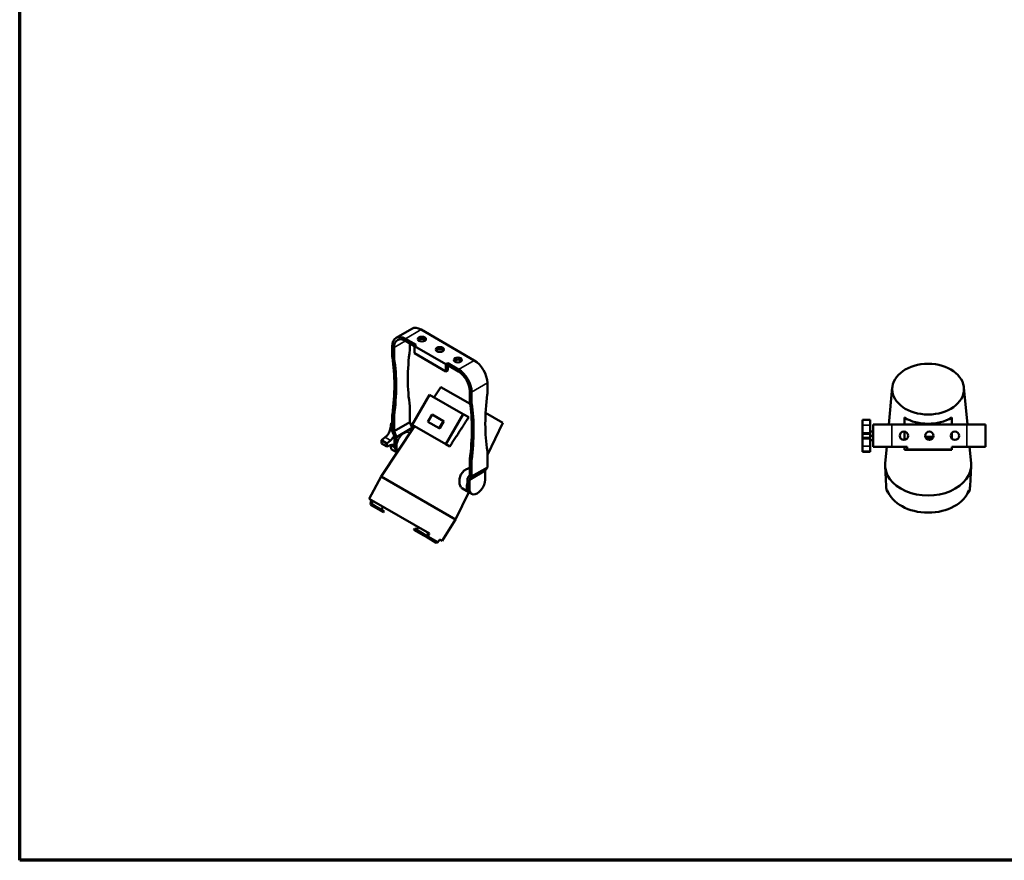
# Model space of a CAD drawing. Header units: millimetres. Extents: x 20 to 2980, y 20 to 2980.
# Tile 1 of 4: x 20 to 1566, y 20 to 1339. Entities that reach past the tile are written whole.
import ezdxf

# ---------------------------------------------------------------- set-up
doc = ezdxf.new("R2010")
doc.units = ezdxf.units.MM
for name, color, linetype, lineweight in [('Border (ISO)', 7, 'Continuous', 70), ('Visible (ISO)', 7, 'Continuous', 50), ('Visible Narrow (ISO)', 7, 'Continuous', 35)]:
    doc.layers.add(name, color=color, linetype=linetype, lineweight=lineweight)

# ---------------------------------------------------------------- blocks, each defined once
blk = doc.blocks.new('Borders Chauvet')
at = {"layer": 'Border (ISO)'}
for p, q in [((20, 20), (20, 2980)), ((2980, 20), (20, 20))]:
    blk.add_line(p, q, dxfattribs=at)

msp = doc.modelspace()

# ---------------------------------------------------------------- linework, layer by layer
at = {"layer": 'Visible (ISO)'}
for p, q in [((610.9, 839.9), (635.7, 854.2)), ((650.2, 852.8), (733.6, 804.6)), ((625.4, 838.5), (642.4, 828.7)), ((625.4, 835.2), (639.6, 827.1)), ((604.9, 826.7), (604.9, 810.2)), ((607.8, 808.5), (607.8, 825)), ((632.5, 831.2), (632.5, 822.8)), ((642.4, 828.7), (639.6, 827.1)), ((639.6, 827.1), (689.1, 798.5)), ((639.6, 827.1), (639.6, 815.6)), ((639.6, 815.6), (689.1, 787.1)), ((689.1, 798.5), (691.9, 800.1)), ((689.1, 798.5), (689.1, 787.1)), ((689.1, 787.1), (691.9, 788.7)), ((691.9, 800.1), (708.9, 790.3)), ((691.9, 800.1), (691.9, 796.9)), ((691.9, 796.9), (708.9, 787.1)), ((691.9, 796.9), (691.9, 788.7)), ((681.1, 762.6), (670.4, 746.6)), ((681.1, 762.6), (727, 736.1)), ((754.1, 769.1), (754.1, 752.6)), ((1389.8, 762), (1384.3, 703.7)), ((1502.2, 762), (1507.7, 703.7)), ((663.2, 750.7), (635.9, 703.4)), ((716, 720.3), (663.2, 750.7)), ((726.6, 756.4), (726.6, 740)), ((729.4, 738.3), (729.4, 754.8)), ((632.5, 732.4), (632.5, 707.6)), ((604.9, 719.7), (607.8, 718.1)), ((604.9, 694.1), (604.9, 719.7)), ((607.8, 718.1), (607.8, 693.4)), ((667.4, 719.4), (660.9, 708.1)), ((685.1, 709.2), (667.4, 719.4)), ((688.7, 672.9), (716, 720.3)), ((716, 720.3), (724.8, 715.2)), ((751.4, 722), (778.6, 706.3)), ((1343.1, 711.2), (1343.1, 711)), ((1343.1, 711.2), (1355, 711.2)), ((1343.1, 702.7), (1343.1, 711)), ((1355, 711), (1343.1, 711)), ((1355, 711), (1355, 711.2)), ((1355, 702.7), (1355, 711)), ((1408.7, 703.7), (1408.7, 714.8)), ((1483.3, 703.7), (1483.3, 714.8)), ((640, 701.1), (587.2, 622.2)), ((602.1, 698.4), (603.2, 705.8)), ((604.9, 704.8), (603.2, 705.8)), ((632.5, 707.6), (607.8, 693.4)), ((611.3, 684.2), (636, 698.5)), ((636, 698.5), (632.5, 707.6)), ((635.9, 703.4), (688.7, 672.9)), ((636, 695.3), (636, 698.5)), ((660.9, 708.1), (678.6, 697.9)), ((678.6, 697.9), (685.1, 709.2)), ((679.4, 697.4), (678.6, 697.9)), ((685.9, 708.7), (679.4, 697.4)), ((685.9, 708.7), (685.1, 709.2)), ((778.6, 706.3), (754.1, 656.5)), ((1343.1, 690.9), (1343.1, 702.7)), ((1355, 690.9), (1355, 702.7)), ((1360, 703.7), (1389, 703.7)), ((1360, 668.7), (1360, 703.7)), ((1389, 703.7), (1507, 703.7)), ((1507, 703.7), (1536, 703.7)), ((1536, 703.7), (1536, 668.7)), ((587.8, 679.1), (593.7, 683.8)), ((608.5, 685), (604.9, 694.1)), ((607.8, 693.4), (611.3, 684.2)), ((608.5, 670.7), (608.5, 685)), ((611.3, 669.1), (611.3, 684.2)), ((632.3, 691.1), (633, 690.7)), ((1343.1, 689.3), (1343.1, 690.9)), ((1343.1, 689.3), (1343.1, 683.2)), ((1355, 689.3), (1343.1, 689.3)), ((1343.1, 681.5), (1343.1, 683.2)), ((1355, 683.2), (1343.1, 683.2)), ((1343.1, 669.7), (1343.1, 681.5)), ((1355, 693.1), (1360, 693.1)), ((1355, 689.3), (1355, 690.9)), ((1355, 683.2), (1355, 689.3)), ((1355, 686.2), (1360, 686.2)), ((1355, 681.5), (1355, 683.2)), ((1355, 669.7), (1355, 681.5)), ((1408.7, 692.7), (1408.7, 679.7)), ((1441.7, 684.8), (1454.3, 684.8)), ((1453.9, 683.5), (1442.1, 683.5)), ((1483.3, 681.7), (1483.3, 690.7)), ((596.2, 674.3), (587.8, 679.1)), ((587.8, 674.2), (596.2, 669.3)), ((596.2, 674.3), (602.1, 679)), ((602.1, 671.4), (596.2, 669.3)), ((603.2, 665.3), (602.1, 671.4)), ((611.6, 660.4), (603.2, 665.3)), ((688.7, 672.9), (695.1, 669.3)), ((1343.1, 661.4), (1343.1, 669.7)), ((1355, 679.3), (1360, 679.3)), ((1355, 661.4), (1355, 669.7)), ((1389, 668.7), (1360, 668.7)), ((1381, 668.7), (1378.7, 643.4)), ((1389, 668.7), (1413, 668.7)), ((1408.7, 668.7), (1408.7, 663.9)), ((1413, 668.7), (1413, 664.7)), ((1413, 664.7), (1483, 664.7)), ((1483, 664.7), (1483, 668.7)), ((1483, 668.7), (1507, 668.7)), ((1483.3, 663.9), (1483.3, 668.7)), ((1536, 668.7), (1507, 668.7)), ((1511, 668.7), (1513.4, 643.4)), ((611.6, 660.4), (611, 663.5)), ((613.7, 661.8), (612.1, 662.7)), ((726.6, 649.5), (729.4, 647.8)), ((726.6, 624.8), (726.6, 649.5)), ((754.1, 662.1), (754.1, 636.5)), ((1343.1, 661.4), (1343.1, 661.2)), ((1355, 661.4), (1343.1, 661.4)), ((1343.1, 661.2), (1355, 661.2)), ((1355, 661.2), (1355, 661.4)), ((1408.7, 663.9), (1483.3, 663.9)), ((729.4, 622.3), (729.4, 647.8)), ((729.4, 622.3), (754.1, 636.5)), ((750.6, 631.5), (754.1, 636.5)), ((1380.1, 607.1), (1378.6, 638.6)), ((1511.9, 607.1), (1513.5, 638.6)), ((568.6, 587.3), (587.2, 622.2)), ((587.2, 622.2), (704.1, 554.7)), ((723, 619.7), (726.6, 624.8)), ((723, 604.6), (723, 619.7)), ((750.6, 631.5), (725.9, 617.2)), ((729.4, 622.3), (725.9, 617.2)), ((750.6, 617.2), (750.6, 631.5)), ((715, 603.6), (725.3, 597.7)), ((725.9, 602.9), (725.9, 617.2)), ((568.6, 587.3), (663.3, 532.7)), ((725.2, 597.7), (704.1, 554.7)), ((729.5, 594.9), (726.6, 596.6)), ((570.7, 578.1), (575.6, 575.2)), ((572, 579.6), (574.4, 584)), ((576.6, 576.9), (572, 579.6)), ((576.6, 576.9), (575.6, 575.2)), ((591.3, 566.2), (575.6, 575.2)), ((576.6, 576.9), (592.3, 567.9)), ((590.3, 574.8), (587.7, 570.5)), ((591.3, 566.2), (592.3, 567.9)), ((643, 538.6), (645.4, 543)), ((683.1, 521.2), (704.1, 554.7)), ((639.8, 540.5), (638.8, 538.7)), ((653.5, 530.3), (638.8, 538.7)), ((639.8, 540.5), (654.4, 532)), ((654.4, 532), (653.5, 530.3)), ((653.5, 530.3), (658.4, 527.4)), ((659, 529.4), (654.4, 532)), ((674, 518.4), (658.4, 527.4)), ((661.4, 533.7), (659, 529.4)), ((660.8, 528.3), (676.5, 519.2)), ((679.2, 523.5), (683.1, 521.2))]:
    msp.add_line(p, q, dxfattribs=at)
for centre in [(1408, 686.2), (1448, 686.2), (1488, 686.2)]:
    msp.add_circle(centre, 6.5, dxfattribs=at)
for centre, major_axis, ratio, start_param, end_param in [((650.2, 829.1), (-14.5, 25.1), 0.57735, 5.497787, 6.283185), ((625.4, 814.8), (-14.5, 25.1), 0.57735, 5.497787, 7.068583), ((625.4, 814.8), (-12.5, 21.7), 0.57735, 5.497787, 7.068583), ((651.3, 834.6), (6.5, 0), 0.57735, 0.450197, 2.691396), ((868.6, 913.6), (-169.2, -293), 0.57735, 5.33688, 5.66106), ((625.4, 818.8), (-5, -8.66), 0.57735, 2.195287, 2.356194), ((679.5, 818.3), (6.5, 0), 0.57735, 0.450197, 2.691396), ((612, 814.3), (-5, -8.66), 0.57735, 5.497787, 5.658694), ((368.9, 628.3), (-169.2, -293), 0.57735, 2.192922, 2.517102), ((614.8, 812.6), (5, 8.66), 0.57735, 2.356194, 2.517102), ((371.7, 626.7), (169.2, 293), 0.57735, 5.334514, 5.658694), ((707.8, 802), (6.5, 0), 0.57735, 0.450197, 2.691396), ((733.6, 780.9), (-14.5, 25.1), 0.57735, 3.926991, 5.497787), ((708.9, 766.6), (14.5, -25.1), 0.57735, 0.785398, 2.356194), ((708.9, 766.6), (-12.5, 21.7), 0.57735, 3.926991, 5.497787), ((990.2, 843.3), (-169.2, -293), 0.57735, 5.33688, 5.66106), ((747.1, 748.5), (-5, -8.66), 0.57735, 2.195287, 2.356194), ((733.6, 744), (-5, -8.66), 0.57735, 5.497787, 5.658694), ((490.5, 558.1), (-169.2, -293), 0.57735, 2.192922, 2.517102), ((736.5, 742.4), (5, 8.66), 0.57735, 2.356194, 2.517102), ((493.3, 556.5), (169.2, 293), 0.57735, 5.334514, 5.658694), ((1446, 745.8), (57.6, 0), 0.707107, 4.007116, 5.417662), ((591.7, 694.7), (7.5, 13), 0.57735, 4.11869, 5.306088), ((605.4, 686.8), (12.5, 21.7), 0.57735, 0.810544, 0.907936), ((600.1, 689.9), (7.5, 13), 0.57735, 4.11869, 4.769257), ((605.4, 686.8), (12.5, 21.7), 0.57735, 2.233657, 2.478732), ((613.8, 681.9), (-12.5, -21.7), 0.57735, 5.375249, 5.620325), ((600.1, 658.2), (7.5, 13), 0.57735, 6.153401, 6.876884), ((620.8, 677.9), (-8.7, -15.2), 0.57735, 5.497787, 6.283185), ((623.7, 676.2), (-8.7, -15.2), 0.57735, 5.497787, 6.138397), ((613.8, 681.9), (12.5, 21.7), 0.57735, 3.804453, 3.899017), ((1446, 640.2), (67.5, 0), 0.707107, 3.075029, 6.349749), ((734, 612.5), (-8.6, -14.9), 0.57735, 5.044936, 6.271708), ((735.4, 611.7), (-8.7, -15.2), 0.57735, 5.497787, 6.283185), ((738.2, 610.1), (-8.7, -15.2), 0.57735, 5.497787, 8.63938), ((1446, 608.7), (-65.9, 0), 0.707107, 0.034928, 0.240599), ((1446, 608.7), (65.9, 0), 0.707107, 6.042586, 6.248257), ((1446, 612.3), (66.1, 0), 0.707107, 3.384294, 6.040484), ((4108, 2585.4), (3966.7, 29.1), 0.686111, 3.94968, 3.950327), ((-1216, 2585.4), (3966.7, -29.1), 0.686111, 5.474451, 5.475098), ((3903.4, 1982.7), (-1805.6, -3532), 0.81922, 5.483856, 5.484563), ((138.7, 4156.2), (1808.3, 3530.7), 0.813051, 3.857521, 3.858228), ((224.1, 4106.9), (-2156, -3329.7), 0.81922, 0.798622, 0.799329)]:
    msp.add_ellipse(centre, major_axis=major_axis, ratio=ratio, start_param=start_param, end_param=end_param, dxfattribs=at)
for centre, major_axis, ratio in [((651.3, 837.9), (-6.5, 0), 0.57735), ((679.5, 821.6), (-6.5, 0), 0.57735), ((707.8, 805.2), (-6.5, 0), 0.57735), ((1446, 759.4), (56.3, 0), 0.707107)]:
    msp.add_ellipse(centre, major_axis=major_axis, ratio=ratio, dxfattribs=at)
msp.add_rational_spline([(695.1, 669.3), (710.6, 693.4), (724.8, 715.2)], [1, 1.00087788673, 1.00020506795], degree=2, dxfattribs=at)
for points, knots in [([(715, 603.6), (714.4, 603.9), (713.9, 604.4), (712.9, 605.5), (712.4, 606.1), (711.6, 607.6), (711.2, 608.5), (710.7, 610.3), (710.5, 611.3), (710.2, 613.2), (710.1, 614.3), (710.2, 616.5), (710.3, 617.6), (710.6, 619.9), (710.9, 621), (711.7, 623.2), (712.1, 624.2), (713.1, 626.2), (713.7, 627.1), (715, 628.9), (715.7, 629.7), (717.3, 631.2), (718.1, 631.9), (719.8, 633.1), (720.6, 633.6), (722.3, 634.3), (723.2, 634.6), (724.9, 635.1), (725.7, 635.2), (726.5, 635.3), (726.5, 635.3), (726.6, 635.3)], [-7.801859, -7.801859, -7.801859, -7.801859, -7.470342, -7.470342, -7.138825, -7.138825, -6.807308, -6.807308, -6.475791, -6.475791, -6.143263, -6.143263, -5.810735, -5.810735, -5.478208, -5.478208, -5.14568, -5.14568, -4.824707, -4.824707, -4.503735, -4.503735, -4.182762, -4.182762, -3.86179, -3.86179, -3.539553, -3.539553, -3.217315, -3.217315, -3.209784, -3.209784, -3.209784, -3.209784]), ([(1381.8, 601.1), (1381.8, 600.7), (1381.9, 600.3), (1381.9, 599.9), (1381.9, 599.1), (1381.9, 598.4), (1382, 597.6)], [0.496252, 0.496252, 0.496252, 0.496252, 0.6666667, 0.6666667, 0.6666667, 1, 1, 1, 1]), ([(1510.1, 597.6), (1510.1, 598.4), (1510.1, 599.1), (1510.1, 599.9), (1510.2, 600.3), (1510.2, 600.7), (1510.2, 601.1)], [0, 0, 0, 0, 0.3333333, 0.3333333, 0.3333333, 0.503748, 0.503748, 0.503748, 0.503748]), ([(572.5, 585.1), (572.3, 584.6), (572, 584.1), (571.7, 583.6), (571.2, 582.6), (570.7, 581.6), (570.2, 580.6)], [0.496252, 0.496252, 0.496252, 0.496252, 0.6666667, 0.6666667, 0.6666667, 1, 1, 1, 1]), ([(660.8, 528.3), (661.3, 529.3), (661.9, 530.2), (662.4, 531.2), (662.7, 531.7), (663, 532.2), (663.3, 532.7)], [0, 0, 0, 0, 0.3333333, 0.3333333, 0.3333333, 0.503748, 0.503748, 0.503748, 0.503748]), ([(679.2, 523.5), (678.9, 523), (678.6, 522.5), (678.3, 522), (677.7, 521.1), (677.1, 520.2), (676.5, 519.2)], [0.496252, 0.496252, 0.496252, 0.496252, 0.6666667, 0.6666667, 0.6666667, 1, 1, 1, 1])]:
    msp.add_open_spline(points, degree=3, knots=knots, dxfattribs=at)
at = {"layer": 'Visible Narrow (ISO)'}
for p, q in [((650.2, 852.8), (625.4, 838.5)), ((625.4, 835.2), (607.8, 825)), ((604.9, 810.2), (607.8, 808.5)), ((605, 808.9), (607.9, 807.3)), ((708.9, 790.3), (733.6, 804.6)), ((754.1, 769.1), (729.4, 754.8)), ((726.6, 740), (729.4, 738.3)), ((726.6, 738.7), (729.5, 737.1)), ((602.1, 698.4), (604.9, 696.7)), ((1343.1, 702.7), (1355, 702.7)), ((1389, 703.7), (1389, 668.7)), ((1507, 668.7), (1507, 703.7)), ((602.1, 679), (593.7, 683.8)), ((1355, 690.9), (1343.1, 690.9)), ((1343.1, 681.5), (1355, 681.5)), ((608.8, 667.5), (602.1, 671.4)), ((608.5, 670.7), (611.3, 669.1)), ((1355, 669.7), (1343.1, 669.7)), ((723, 604.6), (725.9, 602.9))]:
    msp.add_line(p, q, dxfattribs=at)
msp.add_ellipse((623.7, 676.2), major_axis=(-8.6, -14.9), ratio=0.57735, start_param=3.141593, end_param=6.137938, dxfattribs=at)

# ---------------------------------------------------------------- block references
msp.add_blockref('Borders Chauvet', (0, 0))

doc.saveas('drawing.dxf')
